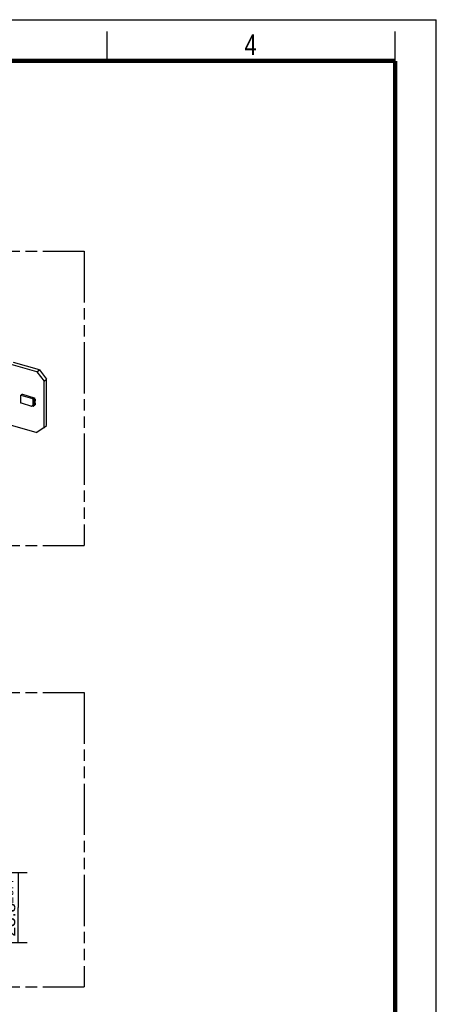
# Model space of a CAD drawing. Header units: millimetres. Extents: x 0 to 210, y 0 to 297.
# Tile 10 of 10: x 139 to 210, y 130 to 297. Entities that reach past the tile are written whole.
import ezdxf
from ezdxf.enums import TextEntityAlignment as Align

# ---------------------------------------------------------------- set-up
doc = ezdxf.new("R2010")
doc.units = ezdxf.units.MM
doc.header["$LTSCALE"] = 19.36
doc.linetypes.add('PHANTOM', pattern=[0.8, 0.45, -0.05, 0.1, -0.05, 0.1, -0.05])
doc.layers.get('0').update_dxf_attribs({"linetype": 'CONTINUOUS'})
doc.layers.add('DEFAULT_3', color=7, linetype='PHANTOM')
doc.layers.add('Z_DIM_2D', color=7, linetype='CONTINUOUS')
doc.styles.add('TEXTSTYLE_2', font='txt', dxfattribs={"width": 0.75})
doc.styles.add('TEXTSTYLE_3', font='helveticaneueltw1g-ltcn.otf')
doc.styles.add('TEXTSTYLE_4', font='gdt', dxfattribs={"width": 0.7})
doc.dimstyles.new('DIMSTYLE_3', dxfattribs={"dimtxt": 2.1, "dimasz": 3.5, "dimexe": 1.5, "dimexo": 0, "dimgap": 0.525, "dimtad": 1, "dimdec": 3, "dimlfac": 2, "dimdsep": 46, "dimtxsty": 'TEXTSTYLE_3', "dimcen": 0.09, "dimclrt": 5, "dimadec": 0, "dimazin": 0, "dimtol": 1, "dimtp": 0.4, "dimtm": 0.4, "dimtfac": 1, "dimtdec": 3, "dimtofl": 0, "dimtmove": 0, "dimatfit": 3, "dimfxl": 0, "dimtolj": 1, "dimarcsym": 0})

# ---------------------------------------------------------------- blocks, each defined once
blk = doc.blocks.new('*D5')
at = {"layer": 'Z_DIM_2D', "color": 2, "linetype": 'Continuous'}
for p, q in [((132.56, 152.12), (140.4, 152.12)), ((138.9, 152.12), (138.9, 146.17)), ((138.9, 140.22), (138.9, 146.17)), ((132.56, 140.22), (140.4, 140.22))]:
    blk.add_line(p, q, dxfattribs=at)
at = {"layer": 'Z_DIM_2D', "color": 5, "linetype": 'Continuous'}
for s, height, style, p in [('0.4', 1.47, 'TEXTSTYLE_3', (138.06, 149.5)), ('`', 1.47, 'TEXTSTYLE_4', (138.06, 147.41)), ('23.8', 2.1, 'TEXTSTYLE_3', (138.38, 144.08))]:
    blk.add_text(s, height=height, rotation=90, dxfattribs=dict(at, style=style)).set_placement(p, align=Align.CENTER)
blk = doc.blocks.new('_NONE')

msp = doc.modelspace()

# ---------------------------------------------------------------- linework, layer by layer
at = {"color": 2, "linetype": 'Continuous'}
for p, q in [((0, 297), (210, 297)), ((210, 0), (210, 297)), ((154, 290), (154, 295)), ((203, 290), (203, 295))]:
    msp.add_line(p, q, dxfattribs=at)
at = {"color": 7, "linetype": 'Continuous'}
for p, q in [((142.06592, 237.14207), (137.69428, 238.40406)), ((142.47842, 237.49931), (138.10678, 238.76129)), ((142.06592, 237.14207), (142.47842, 237.49931)), ((142.06592, 237.14207), (143.27836, 235.57963)), ((142.47842, 237.49931), (143.69086, 235.93686)), ((143.27836, 235.57963), (143.69086, 235.93686)), ((143.69086, 228.05604), (143.69086, 235.93686)), ((143.27836, 227.69881), (143.27836, 235.57963)), ((139.27626, 233.07599), (139.27626, 231.99345)), ((139.2944, 233.1242), (139.50319, 233.33616)), ((139.34684, 233.17744), (139.32259, 233.15643)), ((141.35595, 232.56346), (139.36409, 233.13846)), ((139.58909, 233.35374), (141.58095, 232.77874)), ((141.6892, 232.53098), (141.6892, 232.63924)), ((139.36409, 231.88027), (141.16852, 231.35938)), ((141.21532, 231.36525), (141.4244, 231.51397)), ((141.24913, 231.3893), (141.40595, 231.34403)), ((141.47761, 231.55314), (141.4244, 231.51397)), ((141.44378, 231.55517), (141.44378, 232.45028)), ((141.47206, 231.35281), (141.65843, 231.48998)), ((141.49832, 231.40974), (141.49832, 231.59716)), ((141.63466, 232.48899), (141.6892, 232.53098)), ((141.63466, 232.48899), (141.74746, 232.45643)), ((141.63466, 231.62297), (141.63466, 232.48899)), ((141.63693, 231.62231), (141.74746, 231.59041)), ((141.6892, 232.53098), (141.79746, 232.49973)), ((141.6892, 231.5567), (141.6892, 231.60722)), ((141.70831, 232.25123), (141.74746, 232.23993)), ((141.70831, 232.25123), (141.70831, 231.81821)), ((141.75831, 231.86151), (141.70831, 231.81821)), ((141.70831, 231.81821), (141.74746, 231.80691)), ((141.79746, 232.49973), (141.74746, 232.45643)), ((141.74746, 232.45643), (141.74746, 232.23993)), ((141.74746, 232.23993), (141.79746, 232.28323)), ((141.79746, 231.85021), (141.74746, 231.80691)), ((141.74746, 231.80691), (141.74746, 231.59041)), ((141.74746, 231.59041), (141.79746, 231.63371)), ((141.75831, 231.86151), (141.75831, 232.25123)), ((141.75831, 231.86151), (141.79746, 231.85021)), ((141.79746, 232.28323), (141.79746, 232.49973)), ((141.79746, 231.63371), (141.79746, 231.85021)), ((137.5206, 228.14849), (142.06592, 226.83637)), ((143.27836, 227.69881), (142.06592, 226.83637)), ((143.27836, 227.69881), (143.69086, 228.05604))]:
    msp.add_line(p, q, dxfattribs=at)
at = {"color": 9, "linetype": 'Continuous'}
for p, q in [((139.58909, 233.35374), (139.36409, 233.13846)), ((141.35595, 232.56346), (141.58095, 232.77874)), ((141.6892, 232.63924), (141.44378, 232.45028)), ((141.44378, 231.55517), (141.49832, 231.59716)), ((141.49832, 231.40974), (141.6892, 231.5567))]:
    msp.add_line(p, q, dxfattribs=at)
at = {"color": 7, "linetype": 'Continuous', "const_width": 0.7}
for points in [[(7, 290), (203, 290)], [(203, 7), (203, 290)]]:
    msp.add_lwpolyline(points, dxfattribs=at)
at = {"color": 7, "linetype": 'Continuous'}
for points, knots in [([(139.29447, 233.12413), (139.2915, 233.12119), (139.2803, 233.10764), (139.27626, 233.08925), (139.27626, 233.07599)], [0, 0, 0, 0, 0.239415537, 1, 1, 1, 1]), ([(139.36409, 233.13846), (139.35163, 233.14206), (139.32591, 233.14482), (139.30276, 233.13232), (139.29447, 233.12413)], [0, 0, 0, 0, 0.526522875, 1, 1, 1, 1]), ([(139.5032, 233.33616), (139.51326, 233.34639), (139.54216, 233.36117), (139.57373, 233.35818), (139.58909, 233.35374)], [0, 0, 0, 0, 0.472921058, 1, 1, 1, 1]), ([(141.44378, 232.45028), (141.44378, 232.47498), (141.42313, 232.52471), (141.38025, 232.55645), (141.35595, 232.56346)], [0, 0, 0, 0, 0.494137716, 1, 1, 1, 1]), ([(141.58095, 232.77874), (141.61091, 232.77009), (141.66401, 232.73117), (141.6892, 232.6697), (141.6892, 232.63924)], [0, 0, 0, 0, 0.505913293, 1, 1, 1, 1]), ([(139.27626, 231.99345), (139.27626, 231.96875), (139.29691, 231.91902), (139.3398, 231.88728), (139.36409, 231.88027)], [0, 0, 0, 0, 0.494137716, 1, 1, 1, 1]), ([(141.16852, 231.35938), (141.17273, 231.35816), (141.18839, 231.35498), (141.20584, 231.35851), (141.21532, 231.36525)], [0, 0, 0, 0, 0.27350331, 1, 1, 1, 1]), ([(141.40595, 231.34403), (141.41749, 231.3407), (141.44095, 231.3376), (141.46322, 231.34655), (141.47194, 231.35295)], [0, 0, 0, 0, 0.525992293, 1, 1, 1, 1]), ([(141.4244, 231.51397), (141.43051, 231.51832), (141.44089, 231.53108), (141.44378, 231.54704), (141.44378, 231.55517)], [0, 0, 0, 0, 0.479733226, 1, 1, 1, 1]), ([(141.47194, 231.35295), (141.48026, 231.35905), (141.49477, 231.37643), (141.49832, 231.39854), (141.49832, 231.40974)], [0, 0, 0, 0, 0.479475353, 1, 1, 1, 1]), ([(141.49832, 231.59716), (141.49832, 231.58847), (141.49523, 231.57142), (141.48413, 231.55778), (141.47761, 231.55314)], [0, 0, 0, 0, 0.52027049, 1, 1, 1, 1]), ([(141.6892, 231.5567), (141.6892, 231.5436), (141.68461, 231.5179), (141.66816, 231.49715), (141.65843, 231.48998)], [0, 0, 0, 0, 0.520238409, 1, 1, 1, 1])]:
    msp.add_open_spline(points, degree=3, knots=knots, dxfattribs=at)
at = {"layer": 'DEFAULT_3', "color": 91, "linetype": 'PHANTOM', "true_color": 0x80ff80}
for p, q in [((50.12864, 257.68), (150.12864, 257.68)), ((150.12864, 257.68), (150.12864, 207.68)), ((50.12864, 207.68), (150.12864, 207.68)), ((50.12864, 182.68), (150.12864, 182.68)), ((150.12864, 182.68), (150.12864, 132.68)), ((50.12864, 132.68), (150.12864, 132.68))]:
    msp.add_line(p, q, dxfattribs=at)

# ---------------------------------------------------------------- texts
at = {"color": 5, "linetype": 'Continuous', "style": 'TEXTSTYLE_2', "width": 0.785714}
msp.add_text('4', height=3.5, dxfattribs=at).set_placement((177.38314, 290.99105))

# ---------------------------------------------------------------- dimensions: what is measured, and where the dimension line sits
at = {"layer": 'Z_DIM_2D', "color": 2, "linetype": 'Continuous'}
dim = msp.add_linear_dim(base=(138.90415, 140.22417), p1=(132.56313, 152.12417), p2=(132.56313, 140.22417), angle=270, dimstyle='DIMSTYLE_3', override={"dimblk1": 'NONE', "dimblk2": 'NONE', "dimsah": 1}, dxfattribs=at)
dim.commit()
dim.dimension.update_dxf_attribs({"geometry": '*D5', "text_midpoint": (138.90415, 146.17417), "dimtype": 160})

doc.saveas('drawing.dxf')
